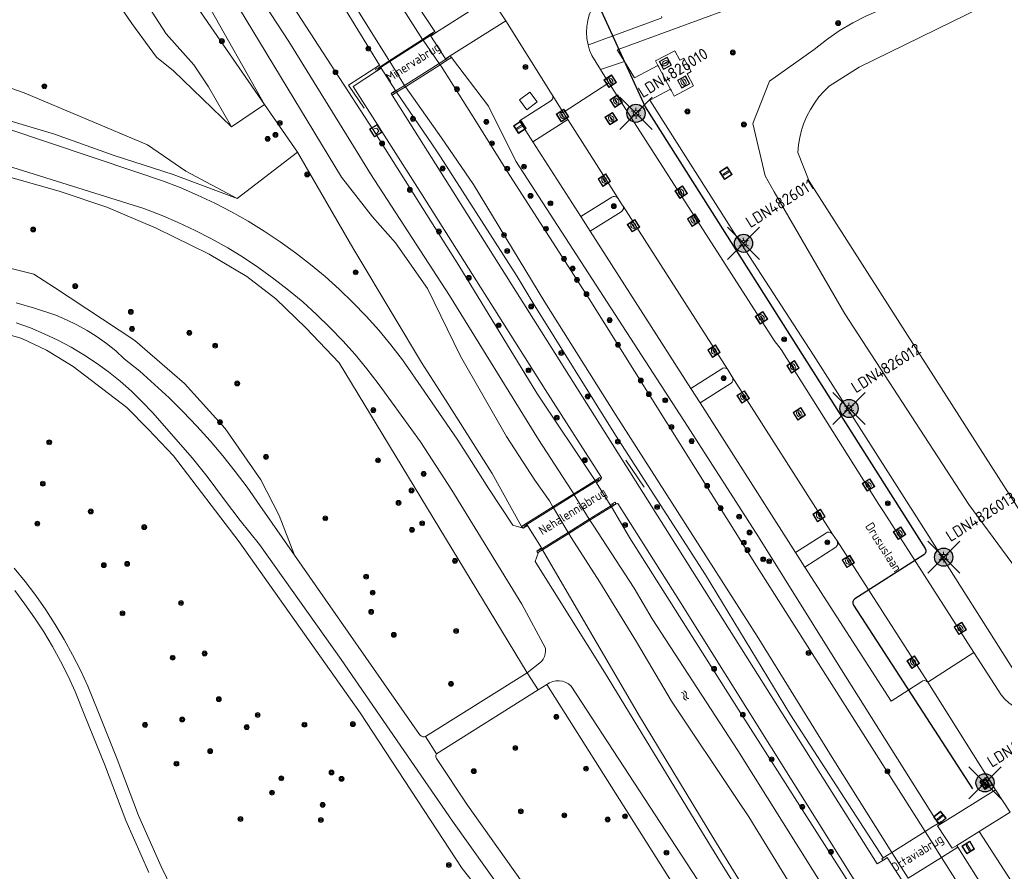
# Model space of a CAD drawing. Header units: metres. Extents: x 94279 to 96109, y 461866 to 463040.
# Tile 57 of 175: x 94996 to 95104, y 462272 to 462365. Entities that reach past the tile are written whole.
import ezdxf
from ezdxf.enums import TextEntityAlignment as Align

# ---------------------------------------------------------------- set-up
doc = ezdxf.new("R2010")
doc.units = ezdxf.units.M
doc.layers.get('0').update_dxf_attribs({"linetype": 'CONTINUOUS'})
for name, color, linetype, lineweight in [('B-WE-KL-ET_LS_OV_KABEL_EIGENNET_323-G', 10, 'CONTINUOUS', 30), ('G_GRENS_ALGEMEEN_0', 251, 'CONTINUOUS', 13), ('K_KUNSTWERKGRENS_0', 251, 'CONTINUOUS', 13), ('K_KUNSTWERKGRENS_1', 251, 'CONTINUOUS', 13), ('Q_AFVALBAK_0', 251, 'CONTINUOUS', 13), ('Q_BALUSTRADE_LIJN_1', 251, 'CONTINUOUS', 13), ('Q_BOOM_0', 251, 'CONTINUOUS', 13), ('Q_BRANDKRAAN_0', 251, 'CONTINUOUS', 13), ('Q_INSPECTIE_OF_RIOOLPUT_0', 251, 'CONTINUOUS', 13), ('Q_KOLK_0', 251, 'CONTINUOUS', 13), ('Q_LICHTMAST_0', 251, 'CONTINUOUS', 13), ('Q_OPLAADPAAL_0', 251, 'CONTINUOUS', 13), ('Q_PAAL_ALGEMEEN_0', 251, 'CONTINUOUS', 13), ('Q_STRAATNAAMBORD_0', 251, 'CONTINUOUS', 13), ('Q_VERKEERSBORDPAAL_0', 251, 'CONTINUOUS', 13), ('S_GBKN_SYMBOOL_WATER_0', 251, 'CONTINUOUS', 13), ('T_CULTUURGRENS_0', 251, 'CONTINUOUS', 13), ('T_HEK_LIJN_0', 251, 'CONTINUOUS', 13), ('T_WALBESCHERMING_0', 251, 'CONTINUOUS', 13), ('V_WEGGRENS_0', 251, 'CONTINUOUS', 13), ('W_WATERGRENS_0', 251, 'CONTINUOUS', 13), ('Z_KUNSTWERKNAAM_1', 251, 'CONTINUOUS', 13), ('Z_STRAATNAAM_0', 251, 'CONTINUOUS', 13)]:
    doc.layers.add(name, color=color, linetype=linetype, lineweight=lineweight)
doc.layers.add('N-WE-ARMATUUR-PRUNUS_E_OPSCHUIF_8M-G', color=40, linetype='CONTINUOUS')
doc.layers.add('N-WE-LICHTMAST_VERVANGEN-G', color=7, linetype='CONTINUOUS')
doc.styles.add('NLCS-ISO-M500-T25', font='NLCS-ISO.ttf', dxfattribs={"height": 1.25})
doc.styles.get("Standard").update_dxf_attribs({"font": 'isocp.shx'})

# ---------------------------------------------------------------- blocks, each defined once
blk = doc.blocks.new('Q_VERKEERSBORDPAAL')
for points in [[(-0.5, 0.5), (0.5, 0.5), (0.5, -0.5), (-0.5, -0.5)], [(-0.08, 0.33), (0.07, 0.33), (0.07, -0.33), (-0.08, -0.33)]]:
    blk.add_lwpolyline(points, close=True)
blk.add_lwpolyline([(-0.44, 0.46), (0.44, 0.46, -0.414214), (0.46, 0.44), (0.46, -0.44, -0.414214), (0.44, -0.46), (-0.44, -0.46, -0.414214), (-0.46, -0.44), (-0.46, 0.44), (-0.46, 0.44), (-0.46, 0.45), (-0.46, 0.45), (-0.46, 0.45), (-0.46, 0.45), (-0.46, 0.45), (-0.46, 0.45), (-0.46, 0.46), (-0.46, 0.46), (-0.46, 0.46), (-0.45, 0.46), (-0.45, 0.46), (-0.45, 0.46), (-0.45, 0.46), (-0.45, 0.46), (-0.45, 0.46), (-0.44, 0.46), (-0.44, 0.46)], format="xyb")
blk = doc.blocks.new('Q_LICHTMAST')
for points in [[(-0.26, 0.15), (-0.52, 0.3)], [(0, 0.3), (0, 0.6)], [(0.26, 0.15), (0.52, 0.3)], [(-0.26, -0.15), (-0.52, -0.3)], [(0, -0.3), (0, -0.6)], [(0.26, -0.15), (0.52, -0.3)]]:
    blk.add_lwpolyline(points)
blk.add_circle((0, 0), 0.3)
blk = doc.blocks.new('Q_PAAL_ALGEMEEN')
for points in [[(-0.5, 0.5), (0.5, 0.5), (0.5, -0.5), (-0.5, -0.5)], [(-0.08, 0.33), (0.07, 0.33), (0.07, -0.33), (-0.08, -0.33)]]:
    blk.add_lwpolyline(points, close=True)
blk.add_lwpolyline([(-0.44, 0.46), (0.44, 0.46, -0.414214), (0.46, 0.44), (0.46, -0.44, -0.414214), (0.44, -0.46), (-0.44, -0.46, -0.414214), (-0.46, -0.44), (-0.46, 0.44), (-0.46, 0.44), (-0.46, 0.45), (-0.46, 0.45), (-0.46, 0.45), (-0.46, 0.45), (-0.46, 0.45), (-0.46, 0.45), (-0.46, 0.46), (-0.46, 0.46), (-0.46, 0.46), (-0.45, 0.46), (-0.45, 0.46), (-0.45, 0.46), (-0.45, 0.46), (-0.45, 0.46), (-0.45, 0.46), (-0.44, 0.46), (-0.44, 0.46)], format="xyb")
blk = doc.blocks.new('Q_KOLK')
blk.add_lwpolyline([(-0.5, 0.5), (0.5, 0.5), (0.5, -0.5), (-0.5, -0.5)], close=True)
for points in [[(-0.44, 0.46), (0.44, 0.46, -0.414214), (0.46, 0.44), (0.46, -0.44, -0.414214), (0.44, -0.46), (-0.44, -0.46, -0.414214), (-0.46, -0.44), (-0.46, 0.44, -0.414214), (-0.44, 0.46)], [(-0.34, 0.1, 0.380426), (-0.28, -0.18)], [(-0.01, 0.27, 0.240218), (-0.34, 0.1)], [(-0.19, 0.04, 0.853344), (-0.19, -0.03)], [(0.33, 0.11, 0.240191), (-0.01, 0.27)], [(0.18, -0.03, 0.849746), (0.18, 0.04)], [(0.27, -0.18, 0.380426), (0.33, 0.11)], [(-0.28, -0.18, 0.148452), (0.01, -0.26)], [(0.01, -0.26, 0.131742), (0.27, -0.18)]]:
    blk.add_lwpolyline(points, format="xyb")
for points in [[(-0.19, 0.04), (0.18, 0.04)], [(0.18, -0.03), (-0.19, -0.03)]]:
    blk.add_lwpolyline(points)
blk = doc.blocks.new('Q_INSPECTIE_OF_RIOOLPUT')
blk.add_lwpolyline([(-0.5, 0.5), (0.5, 0.5), (0.5, -0.5), (-0.5, -0.5)], close=True)
for points in [[(-0.44, 0.46), (0.44, 0.46, -0.414214), (0.46, 0.44), (0.46, -0.44, -0.414214), (0.44, -0.46), (-0.44, -0.46, -0.414214), (-0.46, -0.44), (-0.46, 0.44), (-0.46, 0.44), (-0.46, 0.45), (-0.46, 0.45), (-0.46, 0.45), (-0.46, 0.45), (-0.46, 0.45), (-0.46, 0.45), (-0.46, 0.46), (-0.46, 0.46), (-0.46, 0.46), (-0.45, 0.46), (-0.45, 0.46), (-0.45, 0.46), (-0.45, 0.46), (-0.45, 0.46), (-0.45, 0.46), (-0.44, 0.46), (-0.44, 0.46)], [(-0.34, 0.1, 0.380426), (-0.28, -0.18)], [(-0.01, 0.27, 0.240218), (-0.34, 0.1)], [(-0.19, 0.04, 0.853344), (-0.19, -0.03)], [(0.33, 0.11, 0.240191), (-0.01, 0.27)], [(0.18, -0.03, 0.849746), (0.18, 0.04)], [(0.27, -0.18, 0.380426), (0.33, 0.11)], [(-0.28, -0.18, 0.148452), (0.01, -0.26)], [(0.01, -0.26, 0.131742), (0.27, -0.18)]]:
    blk.add_lwpolyline(points, format="xyb")
for points in [[(-0.19, 0.04), (0.18, 0.04)], [(0.18, -0.03), (-0.19, -0.03)]]:
    blk.add_lwpolyline(points)
blk = doc.blocks.new('Q_BRANDKRAAN')
blk.add_lwpolyline([(-0.5, 0.5), (0.5, 0.5), (0.5, -0.5), (-0.5, -0.5)], close=True)
for points in [[(-0.44, 0.46), (0.44, 0.46, -0.414214), (0.46, 0.44), (0.46, -0.44, -0.414214), (0.44, -0.46), (-0.44, -0.46, -0.414214), (-0.46, -0.44), (-0.46, 0.44), (-0.46, 0.44), (-0.46, 0.45), (-0.46, 0.45), (-0.46, 0.45), (-0.46, 0.45), (-0.46, 0.45), (-0.46, 0.45), (-0.46, 0.46), (-0.46, 0.46), (-0.46, 0.46), (-0.45, 0.46), (-0.45, 0.46), (-0.45, 0.46), (-0.45, 0.46), (-0.45, 0.46), (-0.45, 0.46), (-0.44, 0.46), (-0.44, 0.46)], [(-0.34, 0.1, 0.380426), (-0.28, -0.18)], [(-0.01, 0.27, 0.240218), (-0.34, 0.1)], [(-0.19, 0.04, 0.853344), (-0.19, -0.03)], [(0.33, 0.11, 0.240191), (-0.01, 0.27)], [(0.18, -0.03, 0.849746), (0.18, 0.04)], [(0.27, -0.18, 0.380426), (0.33, 0.11)], [(-0.28, -0.18, 0.148452), (0.01, -0.26)], [(0.01, -0.26, 0.131742), (0.27, -0.18)]]:
    blk.add_lwpolyline(points, format="xyb")
for points in [[(-0.19, 0.04), (0.18, 0.04)], [(0.18, -0.03), (-0.19, -0.03)]]:
    blk.add_lwpolyline(points)
blk = doc.blocks.new('Q_STRAATNAAMBORD')
for points in [[(-0.5, 0.5), (0.5, 0.5), (0.5, -0.5), (-0.5, -0.5)], [(-0.37, 0.22), (0.36, 0.22), (0.36, -0.21), (-0.37, -0.21)]]:
    blk.add_lwpolyline(points, close=True)
for points in [[(-0.44, 0.46), (0.44, 0.46, -0.414214), (0.46, 0.44), (0.46, -0.44, -0.414214), (0.44, -0.46), (-0.44, -0.46, -0.414214), (-0.46, -0.44), (-0.46, 0.44), (-0.46, 0.44), (-0.46, 0.45), (-0.46, 0.45), (-0.46, 0.45), (-0.46, 0.45), (-0.46, 0.45), (-0.46, 0.45), (-0.46, 0.46), (-0.46, 0.46), (-0.46, 0.46), (-0.45, 0.46), (-0.45, 0.46), (-0.45, 0.46), (-0.45, 0.46), (-0.45, 0.46), (-0.45, 0.46), (-0.44, 0.46), (-0.44, 0.46)], [(-0.29, 0.16), (0.28, 0.16, -0.414214), (0.3, 0.14), (0.3, -0.13, -0.414214), (0.28, -0.16), (-0.29, -0.16, -0.414214), (-0.31, -0.13), (-0.31, 0.14), (-0.31, 0.14), (-0.31, 0.14), (-0.31, 0.14), (-0.31, 0.15), (-0.31, 0.15), (-0.31, 0.15), (-0.3, 0.15), (-0.3, 0.15), (-0.3, 0.15), (-0.3, 0.16), (-0.3, 0.16), (-0.3, 0.16), (-0.3, 0.16), (-0.29, 0.16), (-0.29, 0.16), (-0.29, 0.16), (-0.29, 0.16), (-0.29, 0.16)]]:
    blk.add_lwpolyline(points, format="xyb")
blk = doc.blocks.new('Q_OPLAADPAAL')
for points in [[(-0.5, 0.5), (0.5, 0.5), (0.5, -0.5), (-0.5, -0.5)], [(-0.08, 0.33), (0.07, 0.33), (0.07, -0.33), (-0.08, -0.33)]]:
    blk.add_lwpolyline(points, close=True)
blk.add_lwpolyline([(-0.44, 0.46), (0.44, 0.46, -0.414214), (0.46, 0.44), (0.46, -0.44, -0.414214), (0.44, -0.46), (-0.44, -0.46, -0.414214), (-0.46, -0.44), (-0.46, 0.44), (-0.46, 0.44), (-0.46, 0.45), (-0.46, 0.45), (-0.46, 0.45), (-0.46, 0.45), (-0.46, 0.45), (-0.46, 0.45), (-0.46, 0.46), (-0.46, 0.46), (-0.46, 0.46), (-0.45, 0.46), (-0.45, 0.46), (-0.45, 0.46), (-0.45, 0.46), (-0.45, 0.46), (-0.45, 0.46), (-0.44, 0.46), (-0.44, 0.46)], format="xyb")
blk = doc.blocks.new('Q_AFVALBAK')
for points in [[(-0.5, 0.5), (0.5, 0.5), (0.5, -0.5), (-0.5, -0.5)], [(-0.34, 0.2), (0.33, 0.2), (0.19, -0.25), (-0.2, -0.25)]]:
    blk.add_lwpolyline(points, close=True)
blk.add_lwpolyline([(-0.44, 0.46), (0.44, 0.46, -0.414214), (0.46, 0.44), (0.46, -0.44, -0.414214), (0.44, -0.46), (-0.44, -0.46, -0.414214), (-0.46, -0.44), (-0.46, 0.44), (-0.46, 0.44), (-0.46, 0.45), (-0.46, 0.45), (-0.46, 0.45), (-0.46, 0.45), (-0.46, 0.45), (-0.46, 0.45), (-0.46, 0.46), (-0.46, 0.46), (-0.46, 0.46), (-0.45, 0.46), (-0.45, 0.46), (-0.45, 0.46), (-0.45, 0.46), (-0.45, 0.46), (-0.45, 0.46), (-0.44, 0.46), (-0.44, 0.46)], format="xyb")
blk = doc.blocks.new('WATERSYMBOOL')
for points in [[(-0.5, 0.15), (-0.44, 0.21), (-0.31, 0.27), (-0.19, 0.27), (-0.06, 0.21), (0, 0.15), (0.06, 0.09), (0.19, 0.02), (0.31, 0.02), (0.44, 0.09), (0.5, 0.15)], [(-0.5, -0.15), (-0.44, -0.09), (-0.31, -0.02), (-0.19, -0.02), (-0.06, -0.09), (0, -0.15), (0.06, -0.21), (0.19, -0.27), (0.31, -0.27), (0.44, -0.21), (0.5, -0.15)]]:
    blk.add_lwpolyline(points)
blk = doc.blocks.new('Q_BOOM')
for radius in [0.27, 0.18, 0.09]:
    blk.add_circle((0, 0), radius)
blk = doc.blocks.new('LM')
at = {"linetype": 'ByBlock'}
h = blk.add_hatch(color=256, dxfattribs=at)
h.dxf.hatch_style = 1
edge = h.paths.add_edge_path()
edge.add_arc((0, 0), 1, 0, 360)
blk.add_circle((0, 0), 1, dxfattribs=at)
blk = doc.blocks.new('ACMAP_ANN_TEMPLATE_LM')
at = {"color": 0, "style": 'NLCS-ISO-M500-T25'}
blk.add_attdef('LM-NUMMER', (1.5, 1), '', height=1.25, dxfattribs=at)

msp = doc.modelspace()

# ---------------------------------------------------------------- linework, layer by layer
at = {"layer": 'B-WE-KL-ET_LS_OV_KABEL_EIGENNET_323-G', "linetype": 'Continuous'}
msp.add_lwpolyline([(95182.54, 462423.12), (95135.06, 462405.63), (95071.6, 462382.42), (95060.66, 462378.24), (95061.15, 462376.62), (95060.05, 462377.94), (95054.94, 462378.14), (95055.6, 462375.64), (95047.18, 462368.05), (95056.48, 462374.37), (95064.95, 462355.88), (95095.77, 462307.28, -0.413639), (95095.62, 462306.59), (95088.03, 462301.75, 0.416525), (95087.88, 462301.06), (95100.97, 462280.86)], format="xyb", dxfattribs=at)
at = {"layer": 'G_GRENS_ALGEMEEN_0'}
for p, q in [((95041.29, 462363.81), (95041.83, 462364.16)), ((95041.92, 462363.99), (95041.83, 462364.16)), ((95043.65, 462361.28), (95043.52, 462361.47)), ((95043.65, 462361.28), (95043.13, 462360.96)), ((95037.13, 462357.15), (95037.62, 462357.47)), ((95061.25, 462311.86), (95061.77, 462312.19)), ((95051.36, 462309.72), (95051.89, 462310.03)), ((95051.36, 462309.72), (95051.53, 462309.52)), ((95053.23, 462306.87), (95053.68, 462307.15))]:
    msp.add_line(p, q, dxfattribs=at)
for points in [[(95066.36, 462360.4), (95066.09, 462360.91), (95068.21, 462362.04), (95068.76, 462361.01), (95069.22, 462361.22), (95070.03, 462359.76), (95069.58, 462359.49), (95070.29, 462358.17), (95068.15, 462357.04), (95067.84, 462357.61), (95067.74, 462357.81)], [(95035.81, 462360.27), (95035.29, 462360.02), (95035.42, 462359.78)], [(95060.08, 462314.89), (95059.96, 462315.1), (95059.46, 462314.75)]]:
    msp.add_lwpolyline(points, dxfattribs=at)
at = {"layer": 'K_KUNSTWERKGRENS_0'}
for p, q in [((95036.82, 462360.92), (95035.81, 462360.27)), ((95035.81, 462360.27), (95035.86, 462360.2)), ((95035.86, 462360.2), (95035.92, 462360.11)), ((95035.92, 462360.11), (95037.5, 462357.66)), ((95037.5, 462357.66), (95037.54, 462357.61)), ((95037.54, 462357.61), (95037.62, 462357.47)), ((95037.62, 462357.47), (95038.59, 462358.08)), ((95051.89, 462310.03), (95051.96, 462309.92)), ((95051.96, 462309.92), (95052.02, 462309.83)), ((95052.02, 462309.83), (95053.56, 462307.34))]:
    msp.add_line(p, q, dxfattribs=at)
for points in [[(95092.1, 462273.86), (95091.31, 462273.37), (95091.15, 462273.27)], [(95091.15, 462273.27), (95090.98, 462273.16), (95091.09, 462272.96)], [(95091.09, 462272.96), (95091.27, 462273.08), (95091.59, 462273.28), (95093.18, 462270.8), (95092.65, 462270.48)]]:
    msp.add_lwpolyline(points, dxfattribs=at)
at = {"layer": 'K_KUNSTWERKGRENS_1'}
for p, q in [((95041.29, 462363.81), (95040.48, 462363.29)), ((95041.36, 462363.71), (95041.29, 462363.81)), ((95041.4, 462363.64), (95041.36, 462363.71)), ((95043.01, 462361.15), (95041.4, 462363.64)), ((95040.48, 462363.29), (95036.82, 462360.92)), ((95038.59, 462358.08), (95042.4, 462360.5)), ((95042.4, 462360.5), (95043.13, 462360.96)), ((95043.04, 462361.11), (95043.01, 462361.15)), ((95043.13, 462360.96), (95043.04, 462361.11)), ((95058.27, 462314.01), (95057.1, 462313.28)), ((95059.46, 462314.75), (95058.27, 462314.01)), ((95059.53, 462314.65), (95059.46, 462314.75)), ((95059.6, 462314.52), (95059.53, 462314.65)), ((95061.11, 462312.08), (95059.6, 462314.52)), ((95057.1, 462313.28), (95054.82, 462311.86)), ((95054.82, 462311.86), (95051.89, 462310.03)), ((95058.89, 462310.4), (95061.25, 462311.86)), ((95061.17, 462311.98), (95061.11, 462312.08)), ((95061.25, 462311.86), (95061.17, 462311.98)), ((95051.89, 462310.03), (95051.96, 462309.92)), ((95051.96, 462309.92), (95053.56, 462307.34)), ((95056.57, 462308.95), (95058.89, 462310.4)), ((95053.68, 462307.15), (95056.57, 462308.95)), ((95053.56, 462307.34), (95053.61, 462307.26)), ((95053.61, 462307.26), (95053.68, 462307.15)), ((95097.19, 462277.05), (95096.5, 462276.62)), ((95097.1, 462276.79), (95097.65, 462277.1)), ((95095.75, 462276.15), (95092.1, 462273.86)), ((95096.5, 462276.62), (95095.75, 462276.15)), ((95097.56, 462273.31), (95099.35, 462274.42)), ((95099.35, 462274.42), (95099.23, 462274.61)), ((95093.9, 462271.02), (95097.56, 462273.31))]:
    msp.add_line(p, q, dxfattribs=at)
for points in [[(95097.65, 462277.1), (95097.52, 462277.26), (95097.19, 462277.05)], [(95099.23, 462274.61), (95098.73, 462274.31), (95097.1, 462276.79)]]:
    msp.add_lwpolyline(points, dxfattribs=at)
at = {"layer": 'N-WE-LICHTMAST_VERVANGEN-G', "flags": 128}
for points in [[(95062.19, 462353.39), (95065.72, 462356.93)], [(95065.72, 462353.39), (95062.19, 462356.93)], [(95074.01, 462339.09), (95077.54, 462342.62)], [(95077.54, 462339.09), (95074.01, 462342.62)], [(95085.61, 462320.93), (95089.14, 462324.46)], [(95089.14, 462320.93), (95085.61, 462324.46)], [(95096.03, 462304.57), (95099.56, 462308.1)], [(95099.56, 462304.57), (95096.03, 462308.1)], [(95100.57, 462279.74), (95104.11, 462283.27)], [(95104.11, 462279.74), (95100.57, 462283.27)]]:
    msp.add_lwpolyline(points, dxfattribs=at)
at = {"layer": 'Q_BALUSTRADE_LIJN_1'}
for p, q in [((95041.36, 462363.71), (95040.55, 462363.19)), ((95041.7, 462363.92), (95041.36, 462363.71)), ((95040.55, 462363.19), (95036.87, 462360.84)), ((95036.87, 462360.84), (95035.86, 462360.2)), ((95042.3, 462360.64), (95038.5, 462358.22)), ((95043.04, 462361.11), (95042.3, 462360.64)), ((95043.36, 462361.32), (95043.04, 462361.11)), ((95035.86, 462360.2), (95035.52, 462359.98)), ((95038.5, 462358.22), (95037.54, 462357.61)), ((95037.54, 462357.61), (95037.17, 462357.37)), ((95059.89, 462314.88), (95059.53, 462314.65)), ((95059.53, 462314.65), (95057.17, 462313.18)), ((95057.17, 462313.18), (95054.88, 462311.75)), ((95054.88, 462311.75), (95051.96, 462309.92)), ((95058.82, 462310.51), (95061.17, 462311.98)), ((95061.17, 462311.98), (95061.52, 462312.2)), ((95056.5, 462309.06), (95058.82, 462310.51)), ((95051.96, 462309.92), (95051.61, 462309.7)), ((95051.96, 462309.92), (95051.96, 462309.92)), ((95053.61, 462307.26), (95056.5, 462309.06)), ((95053.28, 462307.05), (95053.61, 462307.26))]:
    msp.add_line(p, q, dxfattribs=at)
at = {"layer": 'T_CULTUURGRENS_0'}
for p, q in [((95035.75, 462360.45), (95035.81, 462360.27)), ((95054.81, 462357.06), (95054.74, 462357.17)), ((95019.46, 462353.66), (95023.1, 462356.13)), ((95023.1, 462356.13), (95026.73, 462350.88)), ((95026.73, 462350.88), (95020.09, 462345.77)), ((95058.91, 462342.18), (95057.87, 462343.79)), ((95074.1, 462326.9), (95074.03, 462327)), ((95071, 462323.29), (95069.97, 462324.89)), ((95082.53, 462305.24), (95081.5, 462306.85)), ((95114.76, 462250), (95099.35, 462274.42))]:
    msp.add_line(p, q, dxfattribs=at)
for points in [[(94994.9, 462423.14), (94996.5, 462421.74), (94997.97, 462420.27), (94999.14, 462418.89), (95000, 462417.44), (95002.65, 462413.28), (95009.45, 462402.05), (95019.5, 462386.22), (95027.51, 462373.93), (95035.75, 462360.45)], [(95041.83, 462364.16), (95036.65, 462371.94), (95031.43, 462380.5), (95028.44, 462384.66), (95027.7, 462385.98), (95026.22, 462388.17), (95024.94, 462389.96), (95023.58, 462391.62), (95022.95, 462392.67), (95022.47, 462393.59), (95021.84, 462395.11), (95020.1, 462397.97), (95016.73, 462402.7), (95015.75, 462404.35), (95008.88, 462415.95), (95007.73, 462417.99), (95007.17, 462419.33), (95006.41, 462421.7), (95004.9, 462424)], [(95059.46, 462314.75), (95053.06, 462324.37), (95044.47, 462338.41), (95035.04, 462353.32), (95023.96, 462370.42), (95014.36, 462385.67), (95006.22, 462398.87), (95000.74, 462406.85), (94999.88, 462407.4), (94998.87, 462407.47)], [(94994.92, 462405.37), (94994.85, 462405.07), (94994.9, 462404.15), (94995.06, 462403.45), (94995.59, 462402.13), (95000, 462394.66), (95003.83, 462388.16), (95016.74, 462367.33), (95023.1, 462356.13)], [(94989.75, 462391.51), (94998.04, 462380.44), (95000, 462377.47), (95008.51, 462365.02), (95011.22, 462361.32), (95013.07, 462359.83), (95019.46, 462353.66)], [(95023.1, 462356.13), (95009.49, 462375.86), (95002.03, 462386.23)], [(94999.63, 462382.26), (95009.94, 462367.51), (95012.28, 462363.91), (95015.33, 462360.49), (95016.94, 462358.06), (95019.46, 462353.66)], [(95115.03, 462378.09), (95090.91, 462366.57), (95089.32, 462365.89), (95087.79, 462365.1), (95086.31, 462364.22), (95084.89, 462363.24), (95083.54, 462362.18), (95078.63, 462358.68), (95076.81, 462354.04), (95078.14, 462348.28), (95079.16, 462346.53), (95086.93, 462333.1), (95100.54, 462312.11), (95108.97, 462300.68)], [(95020.09, 462345.77), (95014.45, 462348.78), (95010.22, 462351.7), (94996.68, 462357.4), (94986.54, 462360.97)], [(95097.19, 462277.05), (95086.2, 462294.51), (95077.41, 462308.56), (95069.63, 462320.73), (95050.74, 462349.88), (95047.73, 462355.94), (95043.65, 462361.28)], [(95037.62, 462357.47), (95041.49, 462351.79), (95042.45, 462350.38), (95050.89, 462337.19), (95052.66, 462334.28), (95061.7, 462319.75), (95071.61, 462304.37), (95080.96, 462288.98), (95091.15, 462273.27)], [(95020.09, 462345.77), (95013.05, 462348.41), (95006.56, 462350.51), (95000, 462352.87), (94991.01, 462355.53)], [(95026.73, 462350.88), (95032.82, 462340.34), (95037.48, 462332.57), (95040.38, 462327.74), (95042.99, 462323.65), (95048.15, 462315.55), (95051.36, 462309.72)], [(94986.78, 462350.46), (95000.53, 462346.58), (95005.75, 462344.82), (95011.2, 462342.53), (95017.01, 462339.66), (95021.17, 462337.19), (95024.34, 462334.73), (95027.63, 462331.56), (95031.32, 462327.69), (95051.98, 462293.61)], [(94956.73, 462342.31), (94963.48, 462340.77), (94967.11, 462340.17), (94983.04, 462339.8), (94986.74, 462339.5), (94992.23, 462338.8), (94997.71, 462337.47), (95000, 462336), (95008.84, 462330.15), (95012.93, 462326.62), (95014.29, 462325.45), (95018.77, 462320.49), (95022.7, 462314.82), (95024.71, 462310.91), (95026.4, 462306.54)], [(94993.66, 462331.19), (94996.42, 462330.39), (94999.12, 462329.1), (95002.05, 462327.29), (95007.94, 462322.8), (95010.32, 462320.42), (95013.07, 462317.46), (95020.32, 462308.02), (95033.63, 462289.22), (95044.82, 462272.08), (95058.5, 462254.77)], [(95089.41, 462267.29), (95086.55, 462271.81), (95075.18, 462289.61), (95063.22, 462308.51), (95061.25, 462311.86)], [(95053.68, 462307.15), (95064.23, 462289.02), (95072.5, 462275.36), (95081.07, 462261.45)], [(95054.13, 462292.31), (95074.18, 462260.65), (95084.98, 462243.46), (95090.17, 462235.02), (95091.54, 462232.28), (95091.08, 462231.08), (95083.03, 462225.6), (95075.18, 462220.15), (95072.44, 462218.33), (95070.05, 462217.57), (95068.83, 462218.52), (95069.84, 462220.92), (95070.78, 462226.02), (95070.95, 462228.85), (95071.18, 462232.78), (95071.26, 462236.21), (95071.25, 462237.88), (95070.04, 462244.85), (95065.36, 462251), (95064.15, 462251.42)], [(95166.71, 462178.48), (95161.99, 462182.82), (95127.93, 462235.54), (95118.59, 462250), (95101.69, 462276.15)]]:
    msp.add_lwpolyline(points, dxfattribs=at)
at = {"layer": 'T_HEK_LIJN_0'}
msp.add_line((95064.84, 462314.03), (95062.83, 462317.01), dxfattribs=at)
for points in [[(95035.75, 462360.45), (95032.33, 462358.26), (95034.05, 462355.72)], [(95052.27, 462357.47), (95053.09, 462356.4), (95051.94, 462355.55), (95051.14, 462356.63), (95052.27, 462357.47)]]:
    msp.add_lwpolyline(points, dxfattribs=at)
at = {"layer": 'T_WALBESCHERMING_0'}
for p, q in [((95040.48, 462363.29), (95040.55, 462363.19)), ((95040.55, 462363.19), (95042.3, 462360.64)), ((95036.87, 462360.84), (95036.82, 462360.92)), ((95038.5, 462358.22), (95036.87, 462360.84)), ((95042.3, 462360.64), (95042.4, 462360.5)), ((95038.59, 462358.08), (95038.5, 462358.22)), ((95057.1, 462313.28), (95057.17, 462313.18)), ((95057.17, 462313.18), (95058.82, 462310.51)), ((95054.88, 462311.75), (95054.82, 462311.86)), ((95056.5, 462309.06), (95054.88, 462311.75)), ((95058.82, 462310.51), (95058.89, 462310.4)), ((95056.57, 462308.95), (95056.5, 462309.06)), ((95095.75, 462276.15), (95097.56, 462273.31)), ((95093.9, 462271.02), (95092.1, 462273.86))]:
    msp.add_line(p, q, dxfattribs=at)
at = {"layer": 'V_WEGGRENS_0'}
for p, q in [((95041.92, 462363.99), (95047.97, 462367.87)), ((95047.97, 462367.87), (95049.62, 462365.31)), ((95049.62, 462365.31), (95043.52, 462361.47)), ((95054.74, 462357.17), (95049.62, 462365.31)), ((95041.4, 462363.64), (95041.92, 462363.99)), ((95043.52, 462361.47), (95043.01, 462361.15)), ((95060.06, 462359.97), (95062.67, 462360.84)), ((95035.42, 462359.78), (95035.92, 462360.11)), ((95055.96, 462355.25), (95060.98, 462358.49)), ((95060.98, 462358.49), (95067.52, 462348.26)), ((95056.45, 462354.49), (95055.96, 462355.25)), ((95056.45, 462354.49), (95052.6, 462352.03)), ((95061.99, 462345.78), (95056.45, 462354.49)), ((95057.87, 462343.79), (95052.6, 462352.03)), ((95067.52, 462348.26), (95079.13, 462330.16)), ((95074.03, 462327), (95062.54, 462344.93)), ((95069.97, 462324.89), (95058.91, 462342.18)), ((95079.13, 462330.16), (95079.9, 462329.19)), ((95079.9, 462329.19), (95090.67, 462312.11)), ((95074.54, 462326.17), (95074.1, 462326.9)), ((95074.54, 462326.17), (95085.58, 462308.87)), ((95081.5, 462306.85), (95071, 462323.29)), ((95059.6, 462314.52), (95060.08, 462314.89)), ((95051.53, 462309.52), (95052.02, 462309.83)), ((95086.08, 462308.13), (95085.58, 462308.87)), ((95086.08, 462308.13), (95096.03, 462292.57)), ((95101.11, 462295.83), (95096.03, 462292.57)), ((95040.82, 462286.6), (95051.98, 462293.61)), ((95051.98, 462293.61), (95053.18, 462291.73)), ((95054.13, 462292.31), (95053.18, 462291.73)), ((95103.5, 462280.74), (95096.03, 462292.57)), ((95053.18, 462291.73), (95042, 462284.71)), ((95042, 462284.71), (95040.82, 462286.6)), ((95097.65, 462277.1), (95103.5, 462280.74)), ((95103.5, 462280.74), (95105.12, 462278.27)), ((95105.12, 462278.27), (95101.69, 462276.15)), ((95101.69, 462276.15), (95099.23, 462274.61))]:
    msp.add_line(p, q, dxfattribs=at)
for points in [[(95156.8, 462399.92), (95134.84, 462392.01), (95130.59, 462390.42), (95130.15, 462390.34), (95129.74, 462390.14), (95129.41, 462389.85), (95129.16, 462389.48), (95129.02, 462389.05), (95128.39, 462386.91), (95128.32, 462386.72), (95128.21, 462386.54), (95128.07, 462386.4), (95127.9, 462386.28), (95127.71, 462386.21), (95104.68, 462377.84), (95083.09, 462369.96), (95061.87, 462362.12), (95062.67, 462360.84)], [(95058.68, 462362.68), (95058.54, 462363.39), (95058.5, 462364.04), (95058.53, 462364.7), (95058.64, 462365.35), (95058.82, 462365.98), (95059.07, 462366.59), (95059.4, 462367.16), (95059.78, 462367.7), (95060.23, 462368.18), (95060.72, 462368.61), (95061.27, 462368.98), (95061.85, 462369.29), (95064.62, 462370.32)], [(95058.68, 462362.68), (95058.85, 462362.73), (95066.62, 462365.6), (95066.8, 462365.67), (95066.76, 462365.8)], [(95060.06, 462359.97), (95059.11, 462361.51), (95058.85, 462362.11), (95058.68, 462362.68)], [(95062.67, 462360.84), (95063.8, 462359.04), (95066.36, 462360.4)], [(95066.36, 462360.4), (95066.41, 462360.31), (95067.74, 462357.81)], [(95060.08, 462314.89), (95060.15, 462315.09), (95053.98, 462324.78), (95040.44, 462346.2), (95032.83, 462358.09), (95035.42, 462359.78)], [(95060.98, 462358.49), (95060.71, 462358.91), (95060.06, 462359.97)], [(95037.5, 462357.66), (95037.01, 462357.32), (95037.13, 462357.15)], [(95037.13, 462357.15), (95090.47, 462272.59), (95091.09, 462272.96)], [(95052.6, 462352.03), (95051.14, 462354.32), (95054.6, 462356.54), (95054.69, 462356.62), (95054.76, 462356.72), (95054.8, 462356.83), (95054.82, 462356.95), (95054.81, 462357.06)], [(95055.96, 462355.25), (95055.66, 462355.72), (95054.81, 462357.06)], [(95067.74, 462357.81), (95065.46, 462356.6), (95074.67, 462342.1), (95083.48, 462328.55), (95095.84, 462309.15), (95105.92, 462293.25), (95106.67, 462292.63), (95107.57, 462292.24), (95108.54, 462292.13), (95109.5, 462292.31), (95110.37, 462292.75), (95112, 462293.77)], [(94989.92, 462355.1), (95008.93, 462348.72), (95011.87, 462347.73), (95013.81, 462346.98), (95015.73, 462346.16), (95017.62, 462345.27), (95019.47, 462344.31), (95021.29, 462343.28), (95023.07, 462342.19), (95024.81, 462341.03), (95026.51, 462339.81), (95028.16, 462338.54), (95029.76, 462337.2), (95031.32, 462335.8), (95032.82, 462334.35), (95034.27, 462332.85), (95035.66, 462331.29), (95037, 462329.69), (95038.27, 462328.04), (95040.65, 462324.6), (95044.36, 462319.21), (95045.59, 462317.25), (95047.77, 462313.85), (95050.42, 462309.84), (95051.53, 462309.52)], [(95051.98, 462293.61), (95053.57, 462294.84), (95053.75, 462295.1), (95053.88, 462295.39), (95053.97, 462295.69), (95054.01, 462296), (95054.01, 462296.31), (95051.41, 462301.15), (95043.69, 462313.7), (95040.24, 462319.03), (95035.99, 462324.87), (95035.6, 462325.42), (95034.36, 462327.04), (95033.06, 462328.61), (95031.7, 462330.14), (95030.29, 462331.61), (95028.83, 462333.03), (95027.32, 462334.4), (95025.75, 462335.71), (95024.14, 462336.96), (95022.49, 462338.15), (95020.79, 462339.28), (95019.05, 462340.35), (95017.27, 462341.35), (95015.46, 462342.28), (95013.61, 462343.15), (95011.74, 462343.95), (95009.83, 462344.68), (94988.11, 462351.46)], [(95061.99, 462345.78), (95061.89, 462345.9), (95061.75, 462345.98), (95061.59, 462346.01), (95061.43, 462346), (95061.29, 462345.93), (95057.87, 462343.79)], [(95062.54, 462344.93), (95062.48, 462345.03), (95061.99, 462345.78)], [(95058.91, 462342.18), (95062.32, 462344.33), (95062.43, 462344.41), (95062.52, 462344.52), (95062.57, 462344.65), (95062.58, 462344.79), (95062.54, 462344.93)], [(94995.78, 462334.31), (94997.81, 462333.71), (95000.14, 462332.94), (95001.32, 462332.44), (95002.47, 462331.88), (95003.59, 462331.25), (95004.68, 462330.57), (95005.72, 462329.82), (95006.73, 462329.02), (95007.68, 462328.16), (95009.37, 462326.78), (95011.01, 462325.34), (95012.6, 462323.86), (95014.15, 462322.33), (95015.66, 462320.75), (95017.12, 462319.13), (95018.52, 462317.47), (95019.88, 462315.76), (95021.18, 462314.02), (95022.59, 462312), (95026.4, 462306.54)], [(95059.02, 462255.87), (95043.78, 462277.31), (95031.53, 462295.08), (95022.56, 462307.74), (95020.42, 462310.37), (95018.68, 462312.64), (95016.79, 462315.22), (95015.19, 462317.23), (95010.77, 462322.23), (95009.65, 462323.43), (95008.47, 462324.58), (95007.23, 462325.68), (95005.95, 462326.71), (95004.62, 462327.68), (95003.24, 462328.59), (95001.82, 462329.43), (95000.37, 462330.2), (94998.87, 462330.9), (94997.35, 462331.54), (94995.8, 462332.09)], [(95074.03, 462327), (95073.91, 462327.08), (95073.78, 462327.13), (95073.64, 462327.14), (95073.5, 462327.12), (95073.38, 462327.06), (95069.97, 462324.89)], [(95071, 462323.29), (95074.41, 462325.47), (95074.52, 462325.58), (95074.59, 462325.72), (95074.62, 462325.87), (95074.6, 462326.02), (95074.54, 462326.17)], [(95061.77, 462312.19), (95061.64, 462312.38), (95061.11, 462312.08)], [(95155.74, 462165.39), (95144.32, 462183.54), (95114.2, 462230.76), (95101.45, 462250), (95088.88, 462269.39), (95068.66, 462301.62), (95061.94, 462312.23), (95061.77, 462312.19)], [(95090.67, 462312.11), (95091.16, 462311.35), (95101.11, 462295.83)], [(95085.58, 462308.87), (95085.47, 462308.98), (95085.34, 462309.06), (95085.19, 462309.09), (95085.03, 462309.07), (95084.89, 462309.01), (95081.5, 462306.85)], [(95053.56, 462307.34), (95053.06, 462306.99), (95053.15, 462306.82), (95053.23, 462306.87)], [(95082.53, 462305.24), (95085.92, 462307.42), (95086.14, 462307.74), (95086.08, 462308.13)], [(95026.4, 462306.54), (95040.16, 462286.83), (95040.25, 462286.72), (95040.38, 462286.63), (95040.52, 462286.58), (95040.67, 462286.57), (95040.82, 462286.6)], [(95053.23, 462306.87), (95052.86, 462305.87), (95060.5, 462293.67), (95070.85, 462276.68), (95073.24, 462272.8), (95087.7, 462249.62), (95098.01, 462232.92)], [(94995.55, 462305.12), (94996.76, 462303.64), (94997.93, 462302.11), (94999.03, 462300.54), (95000.08, 462298.93), (95001.06, 462297.28), (95001.99, 462295.6), (95002.85, 462293.89), (95003.65, 462292.14), (95004.75, 462289.42), (95006.9, 462284.11), (95009.25, 462277.92), (95011.75, 462272.29), (95014.1, 462267.38)], [(95096.03, 462292.57), (95095.92, 462292.67), (95095.79, 462292.73), (95095.65, 462292.75), (95095.51, 462292.73), (95095.38, 462292.66), (95092, 462290.48), (95082.53, 462305.24)], [(95010.38, 462271.66), (95007.86, 462277.35), (95005.5, 462283.57), (95003.35, 462288.88), (95002.27, 462291.56), (95001.5, 462293.24), (95000.66, 462294.89), (94999.77, 462296.52), (94998.82, 462298.1), (94997.81, 462299.66), (94996.75, 462301.17), (94995.63, 462302.65)], [(95112.71, 462291.29), (95112.54, 462291.19), (95110.69, 462290.02), (95110.16, 462289.71), (95109.59, 462289.47), (95109, 462289.31), (95108.4, 462289.22), (95107.78, 462289.21), (95107.17, 462289.27), (95106.58, 462289.42), (95106.01, 462289.64), (95105.47, 462289.93), (95104.97, 462290.29), (95104.52, 462290.7), (95104.13, 462291.17), (95103.8, 462291.69), (95101.11, 462295.83)], [(95095.02, 462231.07), (95090.74, 462238.75), (95087.19, 462244.52), (95070.68, 462270.93), (95056.81, 462292.14), (95056.53, 462292.38), (95056.22, 462292.56), (95055.87, 462292.68), (95055.51, 462292.73), (95055.14, 462292.72), (95054.79, 462292.64), (95054.45, 462292.5), (95054.13, 462292.31)], [(95042, 462284.71), (95041.96, 462284.61), (95041.94, 462284.5), (95041.94, 462284.38), (95041.97, 462284.27), (95042.01, 462284.17), (95045.43, 462279.07), (95059.86, 462258.72), (95060.01, 462258.51), (95060.16, 462258.29), (95061.25, 462256.63), (95062.28, 462254.93), (95063.25, 462253.19), (95064.15, 462251.42)]]:
    msp.add_lwpolyline(points, dxfattribs=at)
at = {"layer": 'W_WATERGRENS_0'}
for points in [[(95036.82, 462360.92), (95036.72, 462361.09), (95030.98, 462370.32), (95024.55, 462380.88), (95012.01, 462400.4), (95005.61, 462411.43), (95004.65, 462412.3), (95004.25, 462412.92), (95004.05, 462413.54), (95003.94, 462414.07), (95003.31, 462414.98), (94999.64, 462420.76), (94997.73, 462422.71), (94995.63, 462424.39), (94993.55, 462425.57), (94990.88, 462426.33), (94986.25, 462427.78), (94983.27, 462428.35)], [(95054.82, 462311.86), (95054.43, 462312.51), (95052.83, 462314.79), (95049.7, 462319.59), (95044.66, 462328.45), (95041.02, 462335.89), (95037.5, 462340.92), (95034.96, 462343.75), (95031.57, 462348.13), (95020.33, 462366.65), (95012.33, 462378.81), (95004.26, 462391.22), (94996.29, 462403.99), (94996.29, 462404.16), (94996.39, 462404.46), (94996.8, 462404.72)], [(94996.91, 462404.74), (94998.19, 462404.72), (94999.49, 462404.08), (95000.45, 462402.91), (95006.65, 462392.63), (95016.47, 462377.3), (95025.76, 462363.04), (95032.89, 462351.53), (95034.76, 462348.5), (95043.43, 462335.13), (95053.22, 462319.28), (95056.81, 462313.75), (95057.1, 462313.28)], [(95023.97, 462389.46), (95027.11, 462384.43), (95036.61, 462369.36), (95040.48, 462363.29)], [(95115.56, 462373.49), (95088.48, 462360.23), (95085.2, 462358.15), (95084.61, 462357.57), (95084.07, 462356.95), (95083.57, 462356.28), (95083.13, 462355.58), (95082.75, 462354.84), (95082.42, 462354.08), (95082.16, 462353.29), (95081.96, 462352.49), (95081.82, 462351.67), (95081.75, 462350.85), (95082.99, 462347.69), (95094.66, 462329.42), (95112.14, 462302.06)], [(95042.4, 462360.5), (95042.52, 462360.33), (95045.78, 462355.16), (95050.06, 462348.32), (95058.79, 462334.76), (95077.21, 462305.37), (95095.75, 462276.15)], [(95092.1, 462273.86), (95085.71, 462284), (95077.28, 462297.63), (95061.69, 462322.04), (95053.93, 462334.39), (95046.07, 462347.31), (95042.57, 462352.46), (95038.59, 462358.08)], [(95058.89, 462310.4), (95059.23, 462309.86), (95063.74, 462302.92), (95065.73, 462299.53), (95075.17, 462285.06), (95085.13, 462269.16), (95105.49, 462237.05), (95114.99, 462223.81), (95117.88, 462219.32), (95123.74, 462210.26), (95132.32, 462196.78), (95136.75, 462189.5), (95140.86, 462182.17), (95142.41, 462179.18)], [(95100.82, 462238.6), (95093.27, 462250.5), (95084.97, 462263.73), (95076.36, 462277.76), (95075.15, 462279.57), (95067.84, 462290.5), (95064.01, 462297.01), (95059.96, 462303.58), (95056.84, 462308.5), (95056.57, 462308.95)], [(95097.56, 462273.31), (95112.33, 462250), (95116.66, 462243.17), (95125.77, 462228.97), (95150.18, 462190.91), (95149.4, 462189.84)]]:
    msp.add_lwpolyline(points, dxfattribs=at)

# ---------------------------------------------------------------- block references
at = {"rotation": 31.92}
for p, values in [((95063.95, 462355.16), {'LM-NUMMER': 'LDN4826010'}), ((95075.78, 462340.86), {'LM-NUMMER': 'LDN4826011'}), ((95087.38, 462322.69), {'LM-NUMMER': 'LDN4826012'}), ((95097.79, 462306.33), {'LM-NUMMER': 'LDN4826013'}), ((95102.34, 462281.51), {'LM-NUMMER': 'LDN4826014'})]:
    msp.add_blockref('ACMAP_ANN_TEMPLATE_LM', p, dxfattribs=at).add_auto_attribs(values)
at = {"layer": 'N-WE-ARMATUUR-PRUNUS_E_OPSCHUIF_8M-G'}
for p in [(95063.95, 462355.16), (95075.78, 462340.86), (95087.38, 462322.69), (95097.79, 462306.33), (95102.34, 462281.51)]:
    msp.add_blockref('LM', p, dxfattribs=at)
at = {"layer": 'Q_AFVALBAK_0', "rotation": 122.2898109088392}
msp.add_blockref('Q_AFVALBAK', (95035.35, 462353.24), dxfattribs=at)
at = {"layer": 'Q_BOOM_0'}
for p, rotation in [((95086.18, 462365.08), 30.80419042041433), ((95018.41, 462363.1), 124.602193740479), ((95034.52, 462362.27), 121.4361022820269), ((95074.6, 462361.85), 20.27114438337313), ((95051.79, 462360.25), 122.2271135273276), ((95030.9, 462359.67), 122.94759833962), ((94998.89, 462358.13), 157.1701294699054), ((95044.26, 462357.81), 122.2814813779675), ((95039.42, 462354.54), 124.2236915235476), ((95069.61, 462355.36), 28.07945095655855), ((95024.78, 462354.09), 124.604271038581), ((95047.49, 462354.22), 122.4364981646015), ((95075.82, 462353.93), 68.49953786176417), ((95024.3, 462352.78), 124.604271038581), ((95023.44, 462352.35), 124.604271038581), ((95036.03, 462351.83), 122.2898109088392), ((95048.11, 462351.85), 122.0460126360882), ((95051.63, 462349.29), 122.9339141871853), ((95027.79, 462348.43), 120.0310512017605), ((95042.69, 462349.09), 122.2451674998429), ((95049.79, 462349.07), 122.0460126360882), ((95039.08, 462346.73), 122.2898109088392), ((95052.36, 462346.08), 122.4364981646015), ((95054.54, 462345.26), 122.9339141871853), ((95061.51, 462344.94), 122.8612851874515), ((94997.65, 462342.37), 166.3580438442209), ((95042.28, 462342.16), 122.2898109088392), ((95049.43, 462341.77), 121.3243314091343), ((95054.06, 462342.46), 122.78114079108), ((95049.79, 462340.01), 122.6072865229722), ((95056.04, 462339.14), 122.78114079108), ((95033.12, 462337.67), 120.9745993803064), ((95056.99, 462338.08), 122.78114079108), ((95002.28, 462336.15), 146.5048153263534), ((95045.57, 462337.06), 121.4711447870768), ((95057.46, 462336.83), 122.78114079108), ((95058.51, 462335.26), 122.78114079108), ((95008.4, 462333.31), 146.5048153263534), ((95052.42, 462333.91), 121.9091797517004), ((95048.85, 462331.84), 121.4711447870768), ((95061.05, 462332.41), 122.4364981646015), ((95008.53, 462331.44), 146.5048153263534), ((95014.83, 462331.01), 139.2228320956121), ((95061.98, 462329.69), 122.0729743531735), ((95080.24, 462330.29), 128.3979197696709), ((95017.67, 462329.6), 139.23555896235), ((95055.73, 462328.79), 121.9091797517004), ((95052.13, 462326.89), 122.2816802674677), ((95020.1, 462325.44), 132.0891621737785), ((95064.48, 462325.76), 122.0729743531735), ((95073.59, 462326.02), 121.2373514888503), ((95065.36, 462324.26), 122.0729743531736), ((95058.64, 462324.01), 121.9091797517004), ((95067.17, 462323.59), 122.4364981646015), ((95035.06, 462322.51), 121.2263384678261), ((95018.2, 462321.18), 132.0891621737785), ((95055.25, 462321.68), 123.6515419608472), ((95067.86, 462320.65), 122.0729743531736), ((94999.42, 462318.97), 142.7232953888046), ((95061.95, 462319.04), 122.7798186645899), ((95070.08, 462319.1), 122.4364981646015), ((95023.26, 462317.36), 124.7266693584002), ((95035.58, 462316.98), 121.2263384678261), ((95058.32, 462317), 123.6515419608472), ((95040.6, 462315.49), 121.2263384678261), ((94998.72, 462314.41), 145.5382657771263), ((95039.27, 462313.67), 121.2263384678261), ((95071.78, 462314.18), 122.0729743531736), ((95037.84, 462312.3), 121.2263384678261), ((95003.99, 462311.36), 129.2705049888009), ((95066.27, 462311.85), 122.7798186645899), ((95073.26, 462311.72), 122.0729743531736), ((95091.65, 462312.25), 123.058347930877), ((95029.78, 462310.6), 111.1726588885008), ((95075.29, 462310.79), 122.4364981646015), ((94998.12, 462310.02), 133.4586867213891), ((95009.87, 462309.64), 127.489042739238), ((95039.31, 462309.34), 121.2263384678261), ((95040.44, 462310.05), 121.2263384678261), ((95062.76, 462309.87), 120.582110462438), ((95076.44, 462309.04), 122.4364981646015), ((95084.99, 462307.96), 32.6230831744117), ((95075.81, 462307.93), 122.0729743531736), ((95076.22, 462307.11), 122.0729743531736), ((95044.04, 462305.93), 121.2263384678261), ((95077.94, 462306.1), 122.4364981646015), ((95078.6, 462305.87), 122.0156443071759), ((95005.43, 462305.45), 125.1143005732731), ((95007.99, 462305.6), 123.0113570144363), ((95034.27, 462304.19), 124.9180004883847), ((95034.99, 462302.43), 124.9180004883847), ((95013.92, 462301.29), 125.3086763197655), ((95007.48, 462300.15), 118.848724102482), ((95034.83, 462300.31), 124.9180004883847), ((95037.32, 462297.79), 124.9180004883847), ((95044.17, 462298.21), 121.2263384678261), ((95013, 462295.27), 112.0224457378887), ((95016.51, 462295.74), 125.3086763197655), ((95082.93, 462295.79), 122.402877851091), ((95072.54, 462294.05), 122.3263767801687), ((95043.61, 462292.4), 32.12885040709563), ((95018.07, 462290.71), 125.3086763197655), ((95022.35, 462288.97), 125.3086763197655), ((95055.19, 462288.77), 122.3528687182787), ((95075.7, 462289.01), 122.548982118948), ((95009.96, 462287.88), 112.0021985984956), ((95014.05, 462288.47), 112.0021985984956), ((95021.14, 462287.63), 125.3086763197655), ((95027.49, 462287.9), 125.3086763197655), ((95032.82, 462287.97), 123.1203111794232), ((95050.68, 462285.34), 32.12038309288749), ((95017.12, 462285), 110.8486832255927), ((95013.41, 462283.61), 110.8486832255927), ((95058.46, 462283.07), 122.3528687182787), ((95078.87, 462284.09), 122.548982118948), ((95024.94, 462282.01), 123.1203111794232), ((95030.46, 462282.64), 123.1203111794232), ((95046.11, 462282.79), 123.8815270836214), ((95091.61, 462282.77), 122.4028778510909), ((95031.57, 462281.95), 123.1203111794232), ((95023.92, 462280.43), 123.1203111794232), ((95029.49, 462279.08), 123.1203111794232), ((95082.25, 462278.87), 122.548982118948), ((95051.29, 462278.37), 125.3337030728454), ((95056.07, 462277.93), 122.3528687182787), ((95062.75, 462277.83), 122.3528687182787), ((95020.45, 462277.53), 113.8709622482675), ((95029.3, 462277.42), 123.1203111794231), ((95060.84, 462277.47), 122.3528687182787), ((95067.3, 462273.83), 122.3528687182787), ((95085.4, 462273.92), 122.548982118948), ((95043.37, 462272.47), 123.1203111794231)]:
    msp.add_blockref('Q_BOOM', p, dxfattribs=dict(at, rotation=rotation))
at = {"layer": 'Q_BRANDKRAAN_0', "rotation": 122.6644781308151}
msp.add_blockref('Q_BRANDKRAAN', (95070.29, 462343.4), dxfattribs=at)
at = {"layer": 'Q_INSPECTIE_OF_RIOOLPUT_0'}
for p, rotation in [((95067.18, 462360.66), 28.11032997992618), ((95069.18, 462358.59), 118.3111241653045), ((95061.77, 462356.49), 122.5993624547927), ((95061.23, 462354.57), 122.5993624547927), ((95081.91, 462322.09), 122.2396620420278)]:
    msp.add_blockref('Q_INSPECTIE_OF_RIOOLPUT', p, dxfattribs=dict(at, rotation=rotation))
at = {"layer": 'Q_KOLK_0'}
for p, rotation in [((95061.12, 462358.7), 122.6461406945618), ((95055.87, 462354.92), 122.5049268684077), ((95060.47, 462347.79), 122.5137660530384), ((95068.91, 462346.49), 122.6644781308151), ((95063.67, 462342.79), 122.651792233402), ((95077.76, 462332.67), 122.6644781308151), ((95072.53, 462328.98), 122.651792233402), ((95081.22, 462327.26), 122.2396620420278), ((95075.74, 462323.95), 122.5345801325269), ((95089.52, 462314.27), 122.2396620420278), ((95084.08, 462310.92), 122.5345801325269), ((95092.93, 462308.98), 122.6489735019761), ((95087.3, 462305.87), 122.6015795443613), ((95099.62, 462298.5), 122.6489735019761), ((95094.43, 462294.79), 122.6015795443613)]:
    msp.add_blockref('Q_KOLK', p, dxfattribs=dict(at, rotation=rotation))
at = {"layer": 'Q_LICHTMAST_0'}
for p, rotation in [((95063.95, 462355.16), 122.5993624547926), ((95075.78, 462340.86), 123.0460124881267), ((95087.38, 462322.69), 122.5000468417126), ((95097.79, 462306.33), 122.3801763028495), ((95102.34, 462281.51), 122.2754620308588)]:
    msp.add_blockref('Q_LICHTMAST', p, dxfattribs=dict(at, rotation=rotation))
at = {"layer": 'Q_OPLAADPAAL_0', "rotation": 122.4113231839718}
msp.add_blockref('Q_OPLAADPAAL', (95073.84, 462348.58), dxfattribs=at)
at = {"layer": 'Q_PAAL_ALGEMEEN_0', "rotation": 31.82339948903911}
msp.add_blockref('Q_PAAL_ALGEMEEN', (95100.49, 462274.39), dxfattribs=at)
at = {"layer": 'Q_STRAATNAAMBORD_0', "rotation": 122.2754620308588}
msp.add_blockref('Q_STRAATNAAMBORD', (95102.46, 462281.48), dxfattribs=at)
at = {"layer": 'Q_VERKEERSBORDPAAL_0'}
for p, rotation in [((95051.17, 462353.64), 122.6135578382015), ((95097.37, 462277.68), 128.8351582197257)]:
    msp.add_blockref('Q_VERKEERSBORDPAAL', p, dxfattribs=dict(at, rotation=rotation))
at = {"layer": 'S_GBKN_SYMBOOL_WATER_0', "rotation": 123.1326007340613}
msp.add_blockref('WATERSYMBOOL', (95069.35, 462291.11), dxfattribs=at)

# ---------------------------------------------------------------- texts
at = {"layer": 'Z_KUNSTWERKNAAM_1', "linetype": 'Continuous'}
for s, rotation, p in [('Minervabrug', 32.5767, (95039.53, 462360.67)), ('Nehalenniabrug', 31.9265, (95057.05, 462311.25)), ('Octaviabrug', 32.0054, (95094.96, 462273.67))]:
    msp.add_text(s, height=1, rotation=rotation, dxfattribs=at).set_placement(p, align=Align.MIDDLE)
at = {"layer": 'Z_STRAATNAAM_0', "linetype": 'Continuous'}
msp.add_text('Drususlaan', height=1, rotation=302.625, dxfattribs=at).set_placement((95091.18, 462307.44), align=Align.MIDDLE)

doc.saveas('drawing.dxf')
